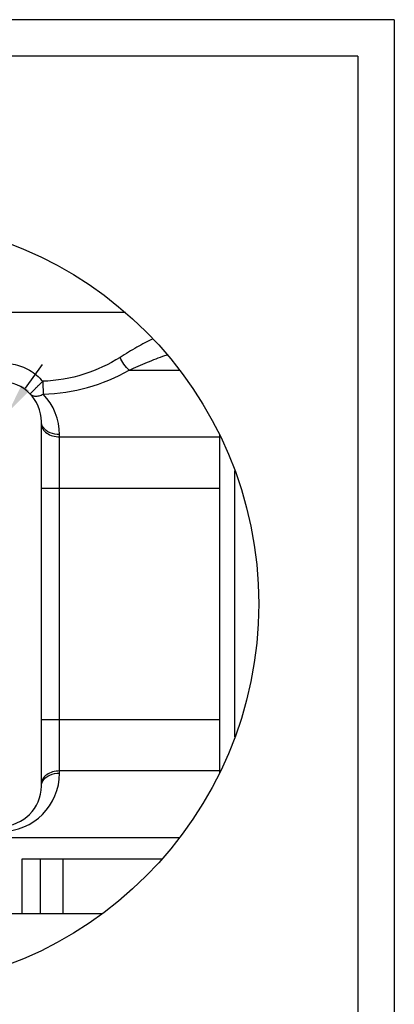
# Model space of a CAD drawing. Header units: millimetres. Extents: x 6560 to 6857, y 1277 to 1697.
# Tile 3 of 3: x 6754 to 6857, y 1427 to 1697. Entities that reach past the tile are written whole.
import ezdxf
from ezdxf.enums import TextEntityAlignment as Align

# ---------------------------------------------------------------- set-up
doc = ezdxf.new("R2010")
doc.units = ezdxf.units.MM
for name, color, linetype in [('2细线层', 4, 'Continuous'), ('6文字层', 3, 'Continuous'), ('图框层', 7, 'Continuous')]:
    doc.layers.add(name, color=color, linetype=linetype)
doc.layers.add('dim', color=84, linetype='Continuous', lineweight=9)
doc.styles.get("Standard").update_dxf_attribs({"font": 'arial.ttf'})
doc.styles.add('TH_GBDIM', font='romans.shx', dxfattribs={"width": 0.8, "bigfont": 'gbcbig.shx'})
doc.dimstyles.new('ISO-25', dxfattribs={"dimtxt": 2.5, "dimasz": 2.5, "dimexe": 1.25, "dimexo": 0.625, "dimtad": 1, "dimtxsty": 'Standard', "dimcen": 2.5, "dimadec": 0, "dimazin": 0, "dimtfac": 1, "dimtmove": 0, "dimatfit": 3, "dimfxl": 1, "dimarcsym": 0})

# ---------------------------------------------------------------- blocks, each defined once
blk = doc.blocks.new('*D4')
at = {"layer": 'Defpoints', "color": 0, "transparency": 16777216}
for p in [(6750.54, 1589.27), (6746.57, 1583.74)]:
    blk.add_point(p, dxfattribs=at)
at = {"layer": 'dim', "color": 0, "lineweight": -2, "transparency": 16777216}
for p, q in [((6755.2, 1595.76), (6759.87, 1602.26)), ((6750.54, 1589.27), (6746.57, 1583.74)), ((6716.2, 1541.42), (6741.91, 1577.24))]:
    blk.add_line(p, q, dxfattribs=at)
at = {"layer": 'dim', "color": 0, "transparency": 16777216}
for points in [[(6754.12, 1596.54), (6756.29, 1594.99), (6750.54, 1589.27)], [(6740.83, 1578.02), (6742.99, 1576.46), (6746.57, 1583.74)]]:
    blk.add_solid(points, dxfattribs=at)
at = {"layer": 'dim', "color": 0, "transparency": 16777216, "insert": (6720.65, 1559.8), "char_height": 10, "attachment_point": 5, "rotation": 54.334}
blk.add_mtext('4-M8', dxfattribs=at)
blk = doc.blocks.new('A3纵')
at = {"layer": '2细线层'}
for q in [(-287, 410), (10, -10)]:
    blk.add_line((10, 410), q, dxfattribs=at)
at = {"layer": '图框层'}
for q in [(-277, 400), (0, 0)]:
    blk.add_line((0, 400), q, dxfattribs=at)
at = {"layer": '6文字层', "style": 'TH_GBDIM', "width": 0.8, "flags": 8}
for tag, height, p in [('材料', 3.5, (-90, 34.96)), ('设计', 3.5, (-160.16, 21.88)), ('AAAA-A-AA', 2, (-128.37, 21.88)), ('名称', 3.5, (-30, 20.97)), ('A', 3.5, (-105, 10)), ('1：1', 3.5, (-67.5, 10)), ('编号', 3.5, (-30, 5.05))]:
    blk.add_attdef(tag, text='', height=height, dxfattribs=at).set_placement(p, align=Align.MIDDLE)

msp = doc.modelspace()

# ---------------------------------------------------------------- linework, layer by layer
at = {"color": 7, "linetype": 'Continuous'}
for p, q in [((6782.641, 1616.503), (6712.556, 1616.503)), ((6783.66, 1600.645), (6797.571, 1600.645)), ((6759.556, 1486.503), (6759.556, 1586.503)), ((6764.556, 1490.038), (6764.556, 1582.967)), ((6764.556, 1582.361), (6808.556, 1582.361)), ((6808.556, 1490.158), (6808.556, 1582.847)), ((6812.747, 1499.978), (6812.747, 1573.027)), ((6808.556, 1568.219), (6759.556, 1568.219)), ((6759.556, 1504.787), (6808.556, 1504.787)), ((6808.556, 1490.645), (6764.556, 1490.645)), ((6629.54, 1472.361), (6797.571, 1472.361)), ((6754.253, 1466.503), (6792.757, 1466.503)), ((6754.253, 1451.503), (6754.253, 1466.503)), ((6759.277, 1466.503), (6759.277, 1451.503)), ((6765.473, 1466.503), (6765.473, 1451.503)), ((6650.724, 1451.503), (6776.387, 1451.503))]:
    msp.add_line(p, q, dxfattribs=at)
msp.add_circle((6713.556, 1536.503), 105.702)
for centre, radius, start, end in [((6758.556, 1645.038), 51, 271.7183, 299.48744), ((6748.556, 1586.503), 11, 0.00001, 180), ((6748.571, 1582.974), 15.985, 359.97559, 43.9164), ((6748.556, 1490.039), 16, 180.00085, 359.99916), ((6748.556, 1486.503), 11, 180, 0)]:
    msp.add_arc(centre, radius, start, end, dxfattribs=at)
for points, knots in [([(6790.207, 1609.286), (6790.191, 1609.278), (6788.687, 1608.562), (6785.648, 1606.923), (6782.715, 1605.131), (6781.199, 1604.18)], [0.43279732, 0.43279732, 0.43279732, 0.43279732, 0.43580044, 0.70596707, 1, 1, 1, 1]), ([(6781.199, 1604.181), (6778.101, 1602.238), (6771.244, 1599.025), (6763.761, 1597.724), (6759.936, 1597.597)], [0, 0, 0, 0, 0.4885664, 1, 1, 1, 1]), ([(6783.66, 1600.645), (6783.118, 1601.124), (6782.184, 1602.247), (6781.483, 1603.518), (6781.199, 1604.18)], [0, 0, 0, 0, 0.5008109, 1, 1, 1, 1]), ([(6783.66, 1600.645), (6785.324, 1601.398), (6788.567, 1602.825), (6792.085, 1604.199), (6793.928, 1604.825), (6794.147, 1604.898)], [0, 0, 0, 0, 0.28307399, 0.54913101, 0.58484513, 0.58484513, 0.58484513, 0.58484513]), ([(6742.806, 1600.656), (6743.473, 1601.031), (6744.862, 1601.705), (6747.855, 1602.568), (6751.868, 1602.581), (6755.656, 1601.182), (6758.263, 1599.326), (6759.403, 1598.194), (6759.936, 1597.597)], [0, 0, 0, 0, 0.1217603, 0.2445207, 0.4930468, 0.7455005, 0.8727211, 1, 1, 1, 1]), ([(6756.482, 1594.13), (6756.477, 1594.135), (6756.504, 1594.165), (6756.532, 1594.208), (6756.608, 1594.292), (6756.709, 1594.402), (6756.848, 1594.548), (6757.097, 1594.805), (6757.484, 1595.197), (6758.024, 1595.734), (6758.635, 1596.336), (6759.281, 1596.965), (6759.718, 1597.387), (6759.936, 1597.597)], [0, 0, 0, 0, 0.0044238, 0.0169824, 0.0384674, 0.0694953, 0.1104773, 0.1610833, 0.2890991, 0.4480792, 0.6272704, 0.8148484, 1, 1, 1, 1]), ([(6759.936, 1597.597), (6759.945, 1597.278), (6759.984, 1596.099), (6760.034, 1594.92), (6760.086, 1594.062)], [0, 0, 0, 0, 0.2708438, 1, 1, 1, 1]), ([(6756.482, 1594.13), (6756.651, 1593.955), (6757.111, 1593.655), (6757.992, 1593.489), (6759.025, 1593.632), (6759.728, 1593.89), (6760.086, 1594.062)], [0, 0, 0, 0, 0.1910707, 0.4165166, 0.6889931, 1, 1, 1, 1]), ([(6760.017, 1585.021), (6759.939, 1585.14), (6759.682, 1585.594), (6759.556, 1586.123), (6759.556, 1586.503)], [0, 0, 0, 0, 0.2719175, 1, 1, 1, 1]), ([(6759.556, 1585.896), (6759.556, 1585.428), (6759.86, 1584.421), (6761.025, 1583.269), (6762.662, 1582.529), (6763.912, 1582.361), (6764.556, 1582.361)], [0, 0, 0, 0, 0.2094929, 0.4446655, 0.7119947, 1, 1, 1, 1]), ([(6764.556, 1582.967), (6763.667, 1582.967), (6761.945, 1583.273), (6760.467, 1584.336), (6760.017, 1585.021)], [0, 0, 0, 0, 0.5204233, 1, 1, 1, 1]), ([(6764.556, 1490.645), (6763.912, 1490.645), (6762.662, 1490.477), (6761.025, 1489.736), (6759.86, 1488.584), (6759.556, 1487.578), (6759.556, 1487.109)], [0, 0, 0, 0, 0.2880053, 0.5553345, 0.7905071, 1, 1, 1, 1]), ([(6759.98, 1487.927), (6760.419, 1488.628), (6761.908, 1489.725), (6763.653, 1490.038), (6764.556, 1490.038)], [0, 0, 0, 0, 0.4781704, 1, 1, 1, 1]), ([(6759.556, 1486.503), (6759.556, 1486.619), (6759.591, 1487.118), (6759.777, 1487.603), (6759.98, 1487.927)], [0, 0, 0, 0, 0.233434, 1, 1, 1, 1])]:
    msp.add_open_spline(points, degree=3, knots=knots, dxfattribs=at)

# ---------------------------------------------------------------- block references
at = {"layer": '6文字层'}
msp.add_blockref('A3纵', (6846.509, 1286.86), dxfattribs=at)

# ---------------------------------------------------------------- dimensions: what is measured, and where the dimension line sits
at = {"layer": 'dim'}
dim = msp.add_diameter_dim_2p(p1=(6750.538, 1589.265), p2=(6746.573, 1583.741), text='4-M8', dimstyle='ISO-25', override={"dimtxt": 10, "dimasz": 8, "dimexe": 1.999, "dimexo": 1.999, "dimgap": 1.999}, dxfattribs=at)
dim.commit()
dim.dimension.update_dxf_attribs({"geometry": '*D4', "text_midpoint": (6726.418, 1555.656), "dimtype": 131})

doc.saveas('drawing.dxf')
